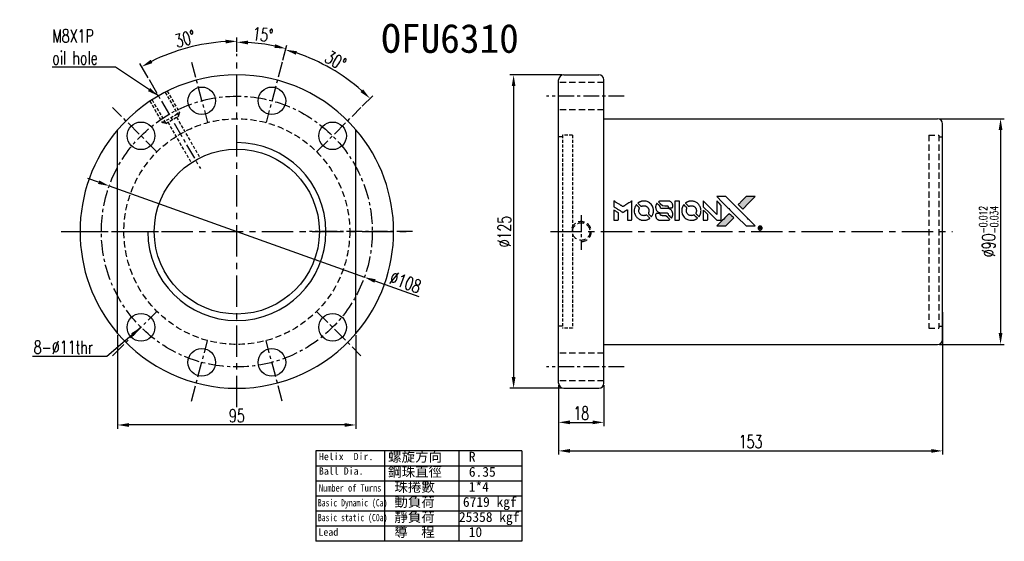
# Model space of a CAD drawing. Extents: x 898 to 1291, y 65 to 273.
import ezdxf
from ezdxf.enums import TextEntityAlignment as Align

# ---------------------------------------------------------------- set-up
doc = ezdxf.new("R2010")
doc.units = 0
doc.header["$MEASUREMENT"] = 0
for name, pattern in [('CENTER', [2, 1.25, -0.25, 0.25, -0.25]), ('DASHED', [0.75, 0.5, -0.25]), ('HIDDEN', [0.375, 0.25, -0.125])]:
    doc.linetypes.add(name, pattern=pattern)
doc.layers.get('0').update_dxf_attribs({"linetype": 'CONTINUOUS'})
for name, color, linetype in [('CHA', 2, 'CONTINUOUS'), ('CL', 1, 'CENTER'), ('DIM', 4, 'CONTINUOUS'), ('HID', 2, 'HIDDEN'), ('OUT', 3, 'CONTINUOUS')]:
    doc.layers.add(name, color=color, linetype=linetype)
doc.styles.add('CHN', font='SIMPLEX.shx', dxfattribs={"width": 0.7, "bigfont": 'CHINESET.shx'})
doc.styles.add('DIM-7', font='SIMPLEX.shx', dxfattribs={"width": 0.7, "bigfont": 'chineset.shx'})
doc.styles.add('T', font='kaiu.ttf')
doc.dimstyles.get("Standard").update_dxf_attribs({"dimscale": 0, "dimtxt": 4, "dimasz": 3, "dimexe": 1, "dimexo": 0.5, "dimgap": 1, "dimtad": 1, "dimdsep": 46, "dimtxsty": 'CHN', "dimcen": 0.09, "dimclrd": 256, "dimclre": 256, "dimclrt": 256, "dimadec": 0, "dimazin": 0, "dimtp": 1, "dimtm": 1, "dimtfac": 0.6, "dimtix": 1, "dimtmove": 2, "dimatfit": 3, "dimfxl": 1, "dimtvp": 0.85, "dimtolj": 1, "dimarcsym": 0})

# ---------------------------------------------------------------- blocks, each defined once
blk = doc.blocks.new('*D12')
at = {"layer": 'DIM', "color": 0, "lineweight": -2, "transparency": 16777216}
for p, q in [((929.58, 207.76), (925.34, 209.27)), ((933.82, 206.24), (1035.5, 169.86)), ((1057.32, 162.05), (1039.74, 168.34))]:
    blk.add_line(p, q, dxfattribs=at)
at = {"layer": 'DIM', "color": 0, "transparency": 16777216}
for points in [[(929.83, 208.46), (929.33, 207.05), (933.82, 206.24)], [(1039.99, 169.05), (1039.49, 167.63), (1035.5, 169.86)]]:
    blk.add_solid(points, dxfattribs=at)
at = {"layer": 'DIM', "color": 0, "transparency": 16777216, "insert": (1051.89, 167.9), "char_height": 5.25, "attachment_point": 5, "rotation": 340.3123, "style": 'CHN'}
blk.add_mtext('\\A1;∅108', dxfattribs=at)
blk = doc.blocks.new('*D13')
at = {"layer": 'DIM', "color": 0, "lineweight": -2, "transparency": 16777216}
for p, q in [((1002.97, 256.39), (1004.48, 262.02)), ((1034.69, 238.08), (1038.81, 242.2))]:
    blk.add_line(p, q, dxfattribs=at)
blk.add_arc((984.66, 188.05), 75.08, 48.4347, 71.5653, dxfattribs=at)
at = {"layer": 'DIM', "color": 0, "transparency": 16777216}
for points in [[(1008.19, 258.56), (1008.62, 259.99), (1004.09, 260.57)], [(1034.99, 244.77), (1033.96, 243.68), (1037.75, 241.14)]]:
    blk.add_solid(points, dxfattribs=at)
at = {"layer": 'DIM', "color": 0, "transparency": 16777216, "insert": (1024.04, 256.25), "char_height": 5.25, "attachment_point": 5, "rotation": 330, "style": 'CHN'}
blk.add_mtext('\\A1;30°', dxfattribs=at)
blk = doc.blocks.new('*D14')
at = {"layer": 'DIM', "color": 0, "lineweight": -2, "transparency": 16777216}
for p, q in [((984.66, 259.71), (984.66, 265.08)), ((1002.97, 256.39), (1004.6, 262.46))]:
    blk.add_line(p, q, dxfattribs=at)
blk.add_arc((984.66, 188.05), 75.54, 78.4139, 86.5861, dxfattribs=at)
at = {"layer": 'DIM', "color": 0, "transparency": 16777216}
for points in [[(989.14, 262.7), (989.18, 264.2), (984.66, 263.58)], [(1000, 262.78), (999.66, 261.32), (1004.21, 261.01)]]:
    blk.add_solid(points, dxfattribs=at)
at = {"layer": 'DIM', "color": 0, "transparency": 16777216, "insert": (995, 266.58), "char_height": 5.25, "attachment_point": 5, "rotation": 352.5, "style": 'CHN'}
blk.add_mtext('\\A1;15°', dxfattribs=at)
blk = doc.blocks.new('*D15')
at = {"layer": 'DIM', "color": 0, "lineweight": -2, "transparency": 16777216}
for p, q in [((984.66, 259.71), (984.66, 265.45)), ((949.29, 249.32), (945.96, 255.08))]:
    blk.add_line(p, q, dxfattribs=at)
blk.add_arc((984.66, 188.05), 75.9, 93.3974, 116.6026, dxfattribs=at)
at = {"layer": 'DIM', "color": 0, "transparency": 16777216}
for points in [[(980.14, 264.57), (980.19, 263.07), (984.66, 263.95)], [(951.03, 255.26), (950.32, 256.58), (946.71, 253.78)]]:
    blk.add_solid(points, dxfattribs=at)
at = {"layer": 'DIM', "color": 0, "transparency": 16777216, "insert": (964.06, 264.92), "char_height": 5.25, "attachment_point": 5, "rotation": 15, "style": 'CHN'}
blk.add_mtext('\\A1;30°', dxfattribs=at)
blk = doc.blocks.new('*D16')
at = {"layer": 'DIM', "color": 0, "lineweight": -2, "transparency": 16777216}
for p, q in [((1264.7, 233.05), (1290.59, 233.05)), ((1289.09, 228.55), (1289.09, 147.55)), ((1264.7, 143.05), (1290.59, 143.05))]:
    blk.add_line(p, q, dxfattribs=at)
at = {"layer": 'DIM', "color": 0, "transparency": 16777216}
for points in [[(1288.34, 228.55), (1289.84, 228.55), (1289.09, 233.05)], [(1288.34, 147.55), (1289.84, 147.55), (1289.09, 143.05)]]:
    blk.add_solid(points, dxfattribs=at)
at = {"layer": 'DIM', "color": 0, "transparency": 16777216, "insert": (1284.36, 188.05), "char_height": 5.25, "attachment_point": 5, "rotation": 90, "style": 'CHN'}
blk.add_mtext('\\A1;%%C90{\\H3.150000;\\S-0.012^ -0.034;}', dxfattribs=at)
blk = doc.blocks.new('*D17')
at = {"layer": 'DIM', "color": 0, "lineweight": -2, "transparency": 16777216}
for p, q in [((937.16, 146.68), (937.16, 109.42)), ((1032.16, 146.68), (1032.16, 109.42)), ((1027.66, 110.92), (941.66, 110.92))]:
    blk.add_line(p, q, dxfattribs=at)
at = {"layer": 'DIM', "color": 0, "transparency": 16777216}
for points in [[(941.66, 111.67), (941.66, 110.17), (937.16, 110.92)], [(1027.66, 111.67), (1027.66, 110.17), (1032.16, 110.92)]]:
    blk.add_solid(points, dxfattribs=at)
at = {"layer": 'DIM', "color": 0, "transparency": 16777216, "insert": (984.66, 114.6), "char_height": 5.25, "attachment_point": 5, "style": 'CHN'}
blk.add_mtext('\\A1;95', dxfattribs=at)
blk = doc.blocks.new('*D18')
at = {"layer": 'DIM', "color": 0, "lineweight": -2, "transparency": 16777216}
for p, q in [((1265.95, 155.91), (1265.95, 99.08)), ((1112.95, 126.3), (1112.95, 99.08)), ((1117.45, 100.58), (1261.45, 100.58))]:
    blk.add_line(p, q, dxfattribs=at)
at = {"layer": 'DIM', "color": 0, "transparency": 16777216}
for points in [[(1117.45, 101.33), (1117.45, 99.83), (1112.95, 100.58)], [(1261.45, 101.33), (1261.45, 99.83), (1265.95, 100.58)]]:
    blk.add_solid(points, dxfattribs=at)
at = {"layer": 'DIM', "color": 0, "transparency": 16777216, "insert": (1189.45, 104.26), "char_height": 5.25, "attachment_point": 5, "style": 'CHN'}
blk.add_mtext('\\A1;153', dxfattribs=at)
blk = doc.blocks.new('*D19')
at = {"layer": 'DIM', "color": 0, "lineweight": -2, "transparency": 16777216}
for p, q in [((1112.95, 126.8), (1112.95, 110.47)), ((1130.95, 126.8), (1130.95, 110.47)), ((1117.45, 111.97), (1126.45, 111.97))]:
    blk.add_line(p, q, dxfattribs=at)
at = {"layer": 'DIM', "color": 0, "transparency": 16777216}
for points in [[(1117.45, 112.72), (1117.45, 111.22), (1112.95, 111.97)], [(1126.45, 112.72), (1126.45, 111.22), (1130.95, 111.97)]]:
    blk.add_solid(points, dxfattribs=at)
at = {"layer": 'DIM', "color": 0, "transparency": 16777216, "insert": (1121.95, 115.64), "char_height": 5.25, "attachment_point": 5, "style": 'CHN'}
blk.add_mtext('\\A1;18', dxfattribs=at)
blk = doc.blocks.new('*D20')
at = {"layer": 'DIM', "color": 0, "lineweight": -2, "transparency": 16777216}
for p, q in [((1114.2, 250.55), (1093.49, 250.55)), ((1094.99, 246.05), (1094.99, 130.05)), ((1114.2, 125.55), (1093.49, 125.55))]:
    blk.add_line(p, q, dxfattribs=at)
at = {"layer": 'DIM', "color": 0, "transparency": 16777216}
for points in [[(1094.24, 246.05), (1095.74, 246.05), (1094.99, 250.55)], [(1094.24, 130.05), (1095.74, 130.05), (1094.99, 125.55)]]:
    blk.add_solid(points, dxfattribs=at)
at = {"layer": 'DIM', "color": 0, "transparency": 16777216, "insert": (1091.31, 188.05), "char_height": 5.25, "attachment_point": 5, "rotation": 90, "style": 'CHN'}
blk.add_mtext('\\A1;%%c125', dxfattribs=at)

msp = doc.modelspace()

# ---------------------------------------------------------------- hatches: boundary and pattern name
at = {"linetype": 'Continuous'}
h = msp.add_hatch(color=256, dxfattribs=at)
h.dxf.hatch_style = 1
h.paths.add_polyline_path([(1191.295, 202.006), (1189.474, 202.006), (1187.654, 202.005), (1186.085, 200.426, 0.000288), (1185.484, 199.819, 0.000479), (1184.978, 199.307, 0.000013), (1184.52, 198.843, 0.197177), (1184.517, 198.836, 0.1112764), (1184.518, 198.832, 0.0015954), (1185.073, 198.272, 0.0005055), (1185.419, 197.925), (1186.321, 197.023), (1188.808, 199.515)])
h.paths.add_polyline_path([(1181.177, 191.888), (1182.771, 193.481), (1181.867, 194.386, 0.000476), (1181.519, 194.732, 0.0015067), (1180.957, 195.289, 0.2256647), (1180.949, 195.289, 0.0011115), (1180.188, 194.531, 0.0003511), (1179.717, 194.059, 0.000108), (1177.724, 192.057, 0.0006916), (1176.717, 191.043, 0.0000771), (1176.021, 190.34, 0.1975269), (1176.011, 190.315, 0.2961744), (1176.018, 190.304, 0.0041949), (1176.91, 190.295, 0.0005293), (1177.798, 190.294), (1179.583, 190.294)])

# ---------------------------------------------------------------- linework, layer by layer
for points in [[(1134.95, 199.088), (1134.95, 197.929), (1135.267, 197.735, -0.000297), (1135.462, 197.616, -0.000037), (1135.886, 197.356, -0.000043), (1136.391, 197.046, -0.000036), (1136.928, 196.717, 0.000044), (1137.454, 196.394, 0.000063), (1137.922, 196.107, 0.000035), (1138.318, 195.865, 0.0009), (1138.426, 195.799), (1138.58, 195.706), (1138.784, 195.831, 0.001175), (1138.901, 195.904, 0.000208), (1139.121, 196.04, 0.000225), (1139.378, 196.2, 0.000203), (1139.644, 196.366, -0.000711), (1139.897, 196.524, -0.001119), (1140.116, 196.659, -0.000263), (1140.307, 196.776, -0.04589), (1140.329, 196.787, -0.519312), (1140.348, 196.774, -0.001914), (1140.353, 196.464, -0.003124), (1140.357, 195.951, -0.000285), (1140.358, 194.674), (1140.358, 192.55), (1141.099, 192.55, 0.001727), (1141.63, 192.552, 0.025279), (1141.817, 192.563, 0.073886), (1141.926, 192.591, 0.07426), (1142.022, 192.65, 0.03264), (1142.046, 192.674, 0.01784), (1142.073, 192.706, 0.017712), (1142.099, 192.74, 0.026854), (1142.118, 192.772), (1142.157, 192.846), (1142.162, 196.55), (1142.167, 200.255), (1142.126, 200.228, -0.004595), (1142.097, 200.21, -0.00016), (1141.984, 200.14, -0.000298), (1141.851, 200.057, -0.000208), (1141.701, 199.964, 0.000986), (1141.259, 199.689, 0.00025), (1140.544, 199.242, 0.000268), (1139.781, 198.764, 0.000436), (1139.134, 198.357, -0.002932), (1138.921, 198.224, -0.004718), (1138.737, 198.114, -0.001113), (1138.576, 198.02, -0.227179), (1138.558, 198.018, -0.045982), (1138.54, 198.027, -0.000145), (1138.324, 198.16, -0.000825), (1138.08, 198.311, -0.000517), (1137.794, 198.488, 0.000056), (1136.815, 199.096, 0.000289), (1136.274, 199.432, 0.000481), (1135.87, 199.681, 0.000418), (1135.447, 199.942), (1134.95, 200.248)], [(1146.509, 200.213, 0.024131), (1146.18, 200.162, 0.022344), (1145.848, 200.079, 0.021883), (1145.519, 199.964, 0.020884), (1145.195, 199.82, 0.010669), (1145.011, 199.723, 0.010389), (1144.83, 199.618, 0.010913), (1144.669, 199.516, 0.022227), (1144.548, 199.427), (1144.503, 199.39), (1145.085, 198.818, 0.002452), (1145.313, 198.597, 0.003628), (1145.515, 198.405, 0.001662), (1145.688, 198.244, 0.070159), (1145.73, 198.215, 0.047671), (1145.763, 198.202, 0.018624), (1145.81, 198.191, 0.017921), (1145.864, 198.182, 0.018804), (1145.918, 198.177, 0.018255), (1145.991, 198.176, 0.041312), (1146.046, 198.181, 0.037164), (1146.102, 198.196, 0.012342), (1146.183, 198.226, -0.015101), (1146.377, 198.298, -0.035998), (1146.526, 198.336, -0.033244), (1146.686, 198.354, -0.011249), (1146.921, 198.359, -0.004059), (1147.111, 198.358, -0.019693), (1147.219, 198.352, -0.027943), (1147.308, 198.338, -0.014411), (1147.418, 198.312, -0.033089), (1147.678, 198.223, -0.033887), (1147.922, 198.1, -0.034021), (1148.147, 197.947, -0.033942), (1148.348, 197.764, -0.02816), (1148.528, 197.555, -0.035032), (1148.67, 197.341, -0.035269), (1148.779, 197.111, -0.029196), (1148.864, 196.852, -0.037862), (1148.918, 196.555, -0.043657), (1148.923, 196.267, -0.043064), (1148.878, 195.978, -0.035184), (1148.782, 195.681, 0.033699), (1148.736, 195.54, 0.052815), (1148.718, 195.414, 0.059167), (1148.728, 195.298, 0.058972), (1148.765, 195.187, 0.059208), (1148.818, 195.101, 0.021125), (1148.913, 194.991, 0.008691), (1149.089, 194.812, 0.000851), (1149.521, 194.386, 0.001873), (1149.743, 194.169, 0.013884), (1149.852, 194.07, 0.022355), (1149.919, 194.017, 0.341453), (1149.946, 194.018, 0.073011), (1150.001, 194.079, 0.004587), (1150.134, 194.283, 0.00748), (1150.264, 194.494, 0.016837), (1150.355, 194.658, 0.028606), (1150.531, 195.059, 0.031352), (1150.654, 195.465, 0.031004), (1150.726, 195.888, 0.0268), (1150.75, 196.338, 0.026698), (1150.725, 196.814, 0.03002), (1150.649, 197.267, 0.030357), (1150.52, 197.702, 0.028554), (1150.337, 198.128, 0.062944), (1149.81, 198.919, 0.062206), (1149.101, 199.557, 0.062448), (1148.26, 199.999, 0.064355), (1147.344, 200.213, 0.017377), (1147.161, 200.226, 0.008369), (1146.926, 200.229, 0.008367), (1146.691, 200.225, 0.01757)], [(1153.69, 200.22, 0.018538), (1153.574, 200.205, 0.010695), (1153.436, 200.179, 0.01068), (1153.299, 200.147, 0.017678), (1153.184, 200.114, 0.013849), (1153.055, 200.066, 0.011814), (1152.921, 200.01, 0.004513), (1152.797, 199.953, 0.290035), (1152.785, 199.934, 0.196418), (1152.789, 199.923, 0.000124), (1153.01, 199.698, 0.001477), (1153.257, 199.448, 0.000898), (1153.551, 199.154), (1154.316, 198.389), (1155.274, 198.384, -0.001471), (1155.999, 198.378, -0.028714), (1156.222, 198.363, -0.097073), (1156.346, 198.322, -0.084199), (1156.453, 198.235, -0.042698), (1156.504, 198.166, -0.053912), (1156.538, 198.094, -0.051004), (1156.557, 198.014, -0.032967), (1156.564, 197.919, 0.00807), (1156.564, 197.87, 0.003023), (1156.567, 197.801, 0.002994), (1156.571, 197.726, 0.003629), (1156.575, 197.657), (1156.587, 197.493), (1157.321, 197.493, 0.001618), (1157.671, 197.494, 0.005206), (1157.903, 197.498, 0.00535), (1158.065, 197.504, 0.060675), (1158.128, 197.515, 0.048484), (1158.163, 197.529, 0.02389), (1158.205, 197.553, 0.022812), (1158.247, 197.584, 0.02462), (1158.285, 197.618, 0.061781), (1158.36, 197.71, 0.080179), (1158.401, 197.81, 0.048561), (1158.421, 197.953, 0.010021), (1158.426, 198.208, 0.016602), (1158.414, 198.55, 0.031409), (1158.379, 198.823, 0.036474), (1158.314, 199.06, 0.03439), (1158.215, 199.291, 0.065928), (1157.962, 199.655, 0.069066), (1157.627, 199.933, 0.065697), (1157.214, 200.12, 0.051559), (1156.73, 200.213, 0.020904), (1156.471, 200.225, 0.000451), (1155.204, 200.229, 0.000419), (1153.93, 200.231, 0.022759)], [(1159.308, 196.396), (1159.312, 192.559), (1160.065, 192.559), (1160.818, 192.559), (1160.907, 192.605, 0.071429), (1160.981, 192.658, 0.054799), (1161.046, 192.734, 0.053585), (1161.094, 192.824, 0.060698), (1161.119, 192.919, 0.033975), (1161.129, 193.077, 0.000112), (1161.13, 195.028, 0.000726), (1161.127, 196.938, 0.001084), (1161.118, 198.607), (1161.106, 200.232), (1160.205, 200.232), (1159.303, 200.232)], [(1165.429, 200.212, 0.023681), (1165.11, 200.163, 0.022402), (1164.792, 200.084, 0.021929), (1164.475, 199.975, 0.020503), (1164.161, 199.836, 0.013745), (1163.983, 199.742, 0.009767), (1163.789, 199.627, 0.009658), (1163.611, 199.513, 0.027804), (1163.495, 199.425), (1163.451, 199.389), (1164.014, 198.825, 0.002053), (1164.287, 198.555, 0.006738), (1164.47, 198.379, 0.007826), (1164.6, 198.262, 0.063909), (1164.666, 198.217, 0.061532), (1164.767, 198.182, 0.068674), (1164.869, 198.173, 0.052072), (1164.992, 198.193, 0.019648), (1165.158, 198.245, -0.018366), (1165.361, 198.309, -0.0288), (1165.539, 198.347, -0.029061), (1165.72, 198.365, -0.019155), (1165.929, 198.365, -0.053809), (1166.38, 198.298, -0.058833), (1166.792, 198.138, -0.058566), (1167.157, 197.885, -0.052525), (1167.468, 197.546, -0.044733), (1167.644, 197.258, -0.040573), (1167.773, 196.934, -0.041123), (1167.846, 196.599, -0.04951), (1167.857, 196.276, -0.017369), (1167.842, 196.125, -0.024255), (1167.817, 195.992, -0.023787), (1167.779, 195.859, -0.015798), (1167.724, 195.711, 0.010631), (1167.687, 195.617, 0.033653), (1167.669, 195.553, 0.037806), (1167.66, 195.49, 0.016307), (1167.658, 195.406, 0.068179), (1167.681, 195.244, 0.095747), (1167.746, 195.113, 0.033418), (1167.901, 194.939, 0.002133), (1168.387, 194.462, 0.001452), (1168.662, 194.196, 0.012393), (1168.789, 194.08, 0.020479), (1168.865, 194.019, 0.344362), (1168.895, 194.02, 0.074287), (1168.954, 194.087, 0.005454), (1169.087, 194.294, 0.008391), (1169.219, 194.512, 0.017097), (1169.314, 194.689, 0.027375), (1169.469, 195.053, 0.02835), (1169.581, 195.428, 0.027723), (1169.653, 195.821, 0.023913), (1169.685, 196.239, 0.027047), (1169.672, 196.741, 0.031685), (1169.604, 197.212, 0.032425), (1169.479, 197.662, 0.031013), (1169.295, 198.098, 0.037914), (1168.988, 198.615, 0.040153), (1168.612, 199.069, 0.039834), (1168.165, 199.46, 0.036173), (1167.648, 199.789, 0.040752), (1167.141, 200.011, 0.035885), (1166.582, 200.16, 0.035491), (1166.002, 200.228, 0.037615)], [(1170.585, 199.105), (1170.585, 197.94), (1173.285, 195.245), (1175.984, 192.551), (1176.736, 192.555, 0.0008), (1177.22, 192.558, 0.010795), (1177.396, 192.564, 0.030495), (1177.494, 192.575, 0.080372), (1177.56, 192.598, 0.03816), (1177.624, 192.639, 0.041799), (1177.679, 192.689, 0.042486), (1177.725, 192.746, 0.042078), (1177.76, 192.81, 0.099276), (1177.78, 192.901, 0.003302), (1177.786, 193.276, 0.002586), (1177.789, 193.931, 0.000204), (1177.786, 195.675), (1177.781, 198.469), (1176.883, 199.364), (1175.984, 200.259), (1175.975, 197.575), (1175.966, 194.891), (1173.325, 197.546, 0.000253), (1172.309, 198.566, 0.000412), (1171.445, 199.431, 0.000041), (1170.671, 200.204, 0.041338), (1170.634, 200.236), (1170.585, 200.271)], [(1178.152, 199.816, -0.000056), (1179.241, 198.724, -0.000021), (1180.77, 197.193, -0.000021), (1182.434, 195.525, -0.000025), (1183.994, 193.96), (1187.651, 190.294), (1189.463, 190.298), (1191.275, 190.303), (1188.832, 192.763, 0.000274), (1187.657, 193.945, 0.000123), (1186.111, 195.497, 0.000121), (1184.477, 197.136, 0.000165), (1183.002, 198.614), (1179.615, 202.005), (1177.791, 202.005), (1175.966, 202.005)], [(1186.085, 200.426, 0.000288), (1185.484, 199.819, 0.000479), (1184.978, 199.307, 0.000013), (1184.52, 198.843, 0.197177), (1184.517, 198.836, 0.197497), (1184.52, 198.829, 0.00004), (1184.782, 198.564, 0.000836), (1185.073, 198.271, 0.000505), (1185.419, 197.925), (1186.321, 197.023), (1188.808, 199.515), (1191.295, 202.006), (1189.474, 202.006), (1187.654, 202.005)], [(1134.95, 194.592), (1134.95, 192.55), (1135.693, 192.55, 0.000842), (1136.166, 192.551, 0.010591), (1136.345, 192.555, 0.028995), (1136.445, 192.566, 0.069543), (1136.516, 192.588, 0.051063), (1136.582, 192.627, 0.039932), (1136.645, 192.682, 0.039414), (1136.698, 192.748, 0.045845), (1136.738, 192.818, 0.094811), (1136.755, 192.889, 0.007124), (1136.762, 193.089, 0.004713), (1136.766, 193.431, 0.000534), (1136.766, 194.206), (1136.765, 195.53), (1136.578, 195.646, 0.000828), (1136.033, 195.982, 0.000879), (1135.497, 196.31, 0.000048), (1134.973, 196.629, 0.137596), (1134.958, 196.633, 0.413028), (1134.954, 196.63, 0.000016), (1134.952, 196.033, 0.000623), (1134.95, 195.374, 0.000374)], [(1143.802, 198.652, 0.064158), (1143.327, 197.762, 0.06356), (1143.091, 196.778, 0.064004), (1143.111, 195.773, 0.066747), (1143.386, 194.82, 0.04321), (1143.711, 194.224, 0.044737), (1144.131, 193.701, 0.044901), (1144.636, 193.262, 0.044184), (1145.214, 192.918, 0.026293), (1145.653, 192.734, 0.033344), (1146.076, 192.614, 0.033227), (1146.513, 192.55, 0.025815), (1146.992, 192.538, 0.023119), (1147.451, 192.571, 0.031044), (1147.861, 192.645, 0.031337), (1148.256, 192.769, 0.024258), (1148.668, 192.951, 0.015622), (1148.813, 193.029, 0.008495), (1148.985, 193.134, 0.008415), (1149.15, 193.241, 0.020814), (1149.265, 193.326), (1149.318, 193.369), (1148.766, 193.926, 0.002843), (1148.352, 194.339, 0.033917), (1148.181, 194.487, 0.087906), (1148.053, 194.551, 0.073302), (1147.902, 194.574, 0.022047), (1147.829, 194.57, 0.026465), (1147.76, 194.561, 0.022233), (1147.684, 194.542, 0.009985), (1147.586, 194.512, -0.039011), (1147.23, 194.423, -0.044398), (1146.88, 194.395, -0.045096), (1146.535, 194.43, -0.04265), (1146.196, 194.526, -0.071154), (1145.717, 194.79, -0.068827), (1145.325, 195.18, -0.068713), (1145.053, 195.663, -0.070507), (1144.925, 196.197, -0.028605), (1144.916, 196.426, -0.031418), (1144.934, 196.647, -0.031044), (1144.981, 196.866, -0.02668), (1145.055, 197.09, 0.038913), (1145.096, 197.222, 0.043732), (1145.114, 197.354, 0.047754), (1145.108, 197.474, 0.075756), (1145.078, 197.573, 0.07294), (1145.043, 197.624, 0.003456), (1144.903, 197.777, 0.005023), (1144.718, 197.97, 0.002422), (1144.478, 198.213, 0.000819), (1144.261, 198.431, 0.001349), (1144.077, 198.615, 0.0001), (1143.911, 198.779, 0.205335), (1143.904, 198.782, 0.219821), (1143.898, 198.779, 0.002494), (1143.87, 198.743, 0.007089), (1143.838, 198.701, 0.004494)], [(1152.01, 199.226, 0.023289), (1151.893, 199.043, 0.026845), (1151.799, 198.858, 0.026047), (1151.723, 198.66, 0.019751), (1151.661, 198.435, 0.013249), (1151.634, 198.308, 0.025169), (1151.621, 198.204, 0.016532), (1151.615, 198.075, 0.002937), (1151.613, 197.833, 0.003317), (1151.614, 197.617, 0.011808), (1151.619, 197.479, 0.01777), (1151.629, 197.374, 0.021476), (1151.646, 197.278, 0.04325), (1151.773, 196.87, 0.045753), (1151.967, 196.499, 0.04649), (1152.221, 196.174, 0.047672), (1152.53, 195.905, 0.025315), (1152.662, 195.819, 0.015208), (1152.827, 195.731, 0.01512), (1153, 195.652, 0.022488), (1153.155, 195.594, 0.027857), (1153.397, 195.531, 0.034138), (1153.629, 195.501, 0.014286), (1153.982, 195.489, 0.00124), (1154.882, 195.487, -0.00103), (1155.434, 195.486, -0.002552), (1155.838, 195.482, -0.001594), (1156.145, 195.477, -0.047676), (1156.222, 195.468, -0.085307), (1156.356, 195.414, -0.097789), (1156.457, 195.32, -0.085947), (1156.524, 195.185, -0.051339), (1156.557, 195.007, 0.014634), (1156.564, 194.947, 0.015028), (1156.574, 194.887, 0.014927), (1156.586, 194.836, 0.059415), (1156.598, 194.806, 0.070595), (1156.645, 194.742, 0.00028), (1157.281, 194.098, 0.000111), (1157.933, 193.439, 0.200239), (1157.961, 193.428, 0.268906), (1157.978, 193.438, 0.001866), (1158.069, 193.597, 0.007532), (1158.152, 193.75, 0.017818), (1158.208, 193.867, 0.013256), (1158.26, 193.996, 0.011636), (1158.308, 194.133, 0.011528), (1158.35, 194.274, 0.012303), (1158.384, 194.413, 0.0423), (1158.413, 194.632, 0.013657), (1158.419, 194.958, 0.013857), (1158.408, 195.286, 0.037428), (1158.376, 195.517, 0.014927), (1158.338, 195.671, 0.0122), (1158.288, 195.834, 0.012518), (1158.233, 195.985, 0.023062), (1158.18, 196.105, 0.065961), (1157.887, 196.537, 0.06055), (1157.484, 196.893, 0.059676), (1157.001, 197.147, 0.060497), (1156.475, 197.277, 0.025683), (1156.362, 197.285, 0.001528), (1156.02, 197.291, 0.002124), (1155.59, 197.294, 0.001173), (1155.064, 197.296, -0.000809), (1154.142, 197.297, -0.017164), (1153.869, 197.307, -0.063931), (1153.725, 197.336, -0.108429), (1153.621, 197.4, -0.052941), (1153.562, 197.469, -0.063675), (1153.522, 197.545, -0.050562), (1153.498, 197.643, -0.020337), (1153.484, 197.779, 0.009897), (1153.477, 197.863, 0.016482), (1153.468, 197.933, 0.019019), (1153.456, 197.988, 0.06043), (1153.443, 198.023, 0.076267), (1153.383, 198.104, 0.00054), (1152.781, 198.699, 0.000307), (1152.165, 199.307, 0.142594), (1152.116, 199.334, 0.232419), (1152.101, 199.33, 0.022995), (1152.074, 199.305, 0.024627), (1152.043, 199.27, 0.015407)], [(1162.736, 198.645, 0.018008), (1162.627, 198.48, 0.009842), (1162.506, 198.269, 0.009807), (1162.391, 198.051, 0.015716), (1162.303, 197.86, 0.048467), (1162.087, 197.173, 0.045841), (1162.002, 196.445, 0.046006), (1162.051, 195.716, 0.049638), (1162.233, 195.027, 0.064819), (1162.707, 194.132, 0.06695), (1163.39, 193.399, 0.066691), (1164.246, 192.87, 0.063505), (1165.224, 192.574, 0.03135), (1165.474, 192.548, 0.010439), (1165.843, 192.54, 0.010391), (1166.211, 192.548, 0.032408), (1166.457, 192.574, 0.015696), (1166.747, 192.634, 0.018095), (1167.019, 192.709, 0.018551), (1167.279, 192.802, 0.018352), (1167.532, 192.915, 0.015568), (1167.699, 193.003, 0.009832), (1167.888, 193.115, 0.009795), (1168.066, 193.23, 0.023727), (1168.191, 193.324), (1168.241, 193.365), (1167.689, 193.925, 0.001528), (1167.376, 194.24, 0.010022), (1167.216, 194.395, 0.019586), (1167.112, 194.483, 0.061865), (1167.034, 194.531, 0.055054), (1166.916, 194.568, 0.061607), (1166.797, 194.578, 0.048725), (1166.658, 194.558, 0.020221), (1166.475, 194.505, -0.017722), (1166.279, 194.448, -0.02685), (1166.105, 194.413, -0.02759), (1165.931, 194.398, -0.020233), (1165.738, 194.4, -0.04793), (1165.369, 194.453, -0.048386), (1165.018, 194.576, -0.047866), (1164.694, 194.766, -0.044964), (1164.404, 195.018, -0.04333), (1164.161, 195.318, -0.050921), (1163.989, 195.641, -0.051473), (1163.886, 195.989, -0.0459), (1163.852, 196.364, -0.019014), (1163.859, 196.546, -0.024114), (1163.88, 196.712, -0.025081), (1163.915, 196.871, -0.023892), (1163.967, 197.027, 0.008624), (1164.013, 197.15, 0.026486), (1164.037, 197.236, 0.035074), (1164.049, 197.309, 0.02756), (1164.051, 197.389, 0.087163), (1164.026, 197.518, 0.073291), (1163.957, 197.64, 0.028074), (1163.806, 197.812, 0.002594), (1163.406, 198.216), (1162.835, 198.786)], [(1170.585, 194.582), (1170.585, 192.549), (1171.343, 192.554), (1172.101, 192.559), (1172.189, 192.613, 0.03146), (1172.229, 192.642, 0.026444), (1172.267, 192.677, 0.026444), (1172.302, 192.715, 0.031457), (1172.331, 192.755), (1172.385, 192.843), (1172.39, 193.849), (1172.395, 194.856), (1171.504, 195.736, 0.000745), (1171.162, 196.073, 0.001228), (1170.871, 196.357, 0.000087), (1170.609, 196.611, 0.195134), (1170.599, 196.615, 0.412117), (1170.593, 196.609, 0.000048), (1170.589, 196.018, 0.00109), (1170.586, 195.362, 0.000653)], [(1151.908, 195.255, 0.065483), (1151.82, 195.211, 0.053271), (1151.739, 195.143, 0.052018), (1151.673, 195.058, 0.0556), (1151.627, 194.963, 0.036839), (1151.61, 194.901, 0.026922), (1151.601, 194.83, 0.016905), (1151.596, 194.732, 0.004317), (1151.596, 194.574, 0.016369), (1151.608, 194.243, 0.029936), (1151.643, 193.975, 0.03418), (1151.705, 193.739, 0.031327), (1151.801, 193.506, 0.046935), (1151.973, 193.221, 0.054053), (1152.189, 192.988, 0.053701), (1152.451, 192.805, 0.045364), (1152.761, 192.67, 0.032479), (1153.036, 192.599, 0.03386), (1153.313, 192.565, 0.013578), (1153.75, 192.553, 0.001155), (1154.872, 192.555, 0.000413), (1155.836, 192.56, 0.005008), (1156.206, 192.566, 0.013199), (1156.415, 192.577, 0.033956), (1156.565, 192.599, 0.013909), (1156.721, 192.638, 0.010864), (1156.887, 192.688, 0.010938), (1157.039, 192.741, 0.028702), (1157.145, 192.787), (1157.224, 192.828), (1156.451, 193.612), (1155.677, 194.396), (1154.773, 194.396, -0.001504), (1154.386, 194.396, -0.00328), (1154.089, 194.4, -0.001901), (1153.858, 194.405, -0.061333), (1153.802, 194.413, -0.063621), (1153.724, 194.446, -0.048633), (1153.648, 194.501, -0.046769), (1153.581, 194.571, -0.047961), (1153.529, 194.652, -0.02678), (1153.499, 194.721, -0.050957), (1153.483, 194.779, -0.029398), (1153.475, 194.858, -0.00401), (1153.469, 195.023), (1153.461, 195.29), (1152.734, 195.289, 0.001061), (1152.299, 195.288, 0.009147), (1152.105, 195.284, 0.020721), (1151.99, 195.274, 0.051619)], [(1179.717, 194.059, 0.000108), (1177.724, 192.057, 0.000692), (1176.716, 191.042, 0.000077), (1176.021, 190.34, 0.197527), (1176.011, 190.315, 0.410182), (1176.023, 190.303, 0.000493), (1176.394, 190.298, 0.002424), (1176.91, 190.295, 0.000529), (1177.797, 190.294), (1179.583, 190.294), (1181.177, 191.888), (1182.771, 193.481), (1181.867, 194.386, 0.000476), (1181.519, 194.732, 0.000789), (1181.225, 195.024, 0.000035), (1180.96, 195.287, 0.19758), (1180.953, 195.29, 0.198396), (1180.947, 195.287, 0.000019), (1180.586, 194.928, 0.000582), (1180.188, 194.531, 0.000351)], [(1193.027, 190.23, 0.082374), (1192.793, 190.124, 0.083404), (1192.608, 189.948, 0.082663), (1192.489, 189.72, 0.07897), (1192.447, 189.461, 0.084941), (1192.496, 189.172, 0.08953), (1192.639, 188.922, 0.090743), (1192.857, 188.739, 0.090193), (1193.127, 188.646, 0.10067), (1193.433, 188.66, 0.099454), (1193.71, 188.792, 0.097736), (1193.919, 189.024, 0.09365), (1194.027, 189.321, 0.07584), (1194.03, 189.549, 0.068415), (1193.966, 189.776, 0.068328), (1193.842, 189.978, 0.075277), (1193.673, 190.132, 0.059367), (1193.529, 190.204, 0.048986), (1193.363, 190.246, 0.048519), (1193.191, 190.256, 0.055347)], [(1192.915, 189.443), (1192.915, 188.987), (1192.968, 188.987), (1193.022, 188.987), (1193.027, 189.179), (1193.032, 189.372), (1193.143, 189.377), (1193.255, 189.382), (1193.333, 189.261, -0.003356), (1193.366, 189.208, -0.002757), (1193.4, 189.152, -0.002784), (1193.432, 189.1, -0.007382), (1193.453, 189.063, 0.019487), (1193.479, 189.019, 0.098302), (1193.499, 188.999, 0.116932), (1193.524, 188.989, 0.032798), (1193.565, 188.987), (1193.635, 188.987), (1193.586, 189.072, 0.005748), (1193.561, 189.113, 0.002522), (1193.528, 189.166, 0.002495), (1193.493, 189.222, 0.00334), (1193.46, 189.273), (1193.383, 189.39), (1193.445, 189.422, 0.066516), (1193.506, 189.464, 0.085926), (1193.548, 189.518, 0.082934), (1193.57, 189.584, 0.05747), (1193.573, 189.663, 0.023576), (1193.567, 189.709, 0.043538), (1193.558, 189.746, 0.050891), (1193.543, 189.777, 0.049897), (1193.523, 189.804, 0.067884), (1193.463, 189.853, 0.077412), (1193.395, 189.882, 0.049266), (1193.299, 189.896, 0.012208), (1193.14, 189.9), (1192.915, 189.9)], [(1193.405, 189.755, -0.120545), (1193.439, 189.712, -0.09136), (1193.453, 189.654, -0.087576), (1193.446, 189.592, -0.098026), (1193.418, 189.539, -0.079907), (1193.392, 189.516, -0.087697), (1193.361, 189.503, -0.041371), (1193.311, 189.496, -0.005557), (1193.203, 189.491), (1193.023, 189.485), (1193.023, 189.639), (1193.023, 189.792), (1193.19, 189.792, -0.007471), (1193.283, 189.791, -0.035301), (1193.336, 189.786, -0.060486), (1193.373, 189.775, -0.063546)]]:
    msp.add_lwpolyline(points, format="xyb", close=True)
at = {"layer": 'CL', "color": 0, "linetype": 'CENTER', "ltscale": 5}
for p, q in [((966.544, 255.664), (973.014, 231.516)), ((1002.778, 255.664), (996.308, 231.516)), ((949.661, 248.671), (970.172, 213.144)), ((1139.081, 242.049), (1108.12, 242.049)), ((952.841, 219.869), (935.163, 237.547)), ((1016.481, 219.869), (1034.158, 237.547)), ((1121.95, 194.555), (1121.95, 180.803)), ((914.661, 188.049), (955.684, 188.049)), ((1054.661, 188.049), (1013.638, 188.049)), ((935.163, 138.552), (952.841, 156.229)), ((1016.481, 156.229), (1034.158, 138.552)), ((966.544, 120.434), (973.014, 144.582)), ((1002.778, 120.434), (996.308, 144.582)), ((1139.081, 134.049), (1108.12, 134.049))]:
    msp.add_line(p, q, dxfattribs=at)
at = {"layer": 'CL', "color": 0, "linetype": 'CENTER', "ltscale": 10}
for p, q in [((984.661, 118.049), (984.661, 258.956)), ((914.661, 188.049), (1054.661, 188.049)), ((1109.702, 188.049), (1269.95, 188.049))]:
    msp.add_line(p, q, dxfattribs=at)
at = {"layer": 'CL', "color": 0, "linetype": 'CENTER', "ltscale": 5}
msp.add_circle((984.661, 188.049), 54, dxfattribs=at)
at = {"layer": 'DIM', "color": 0, "linetype": 'Continuous', "ltscale": 5}
msp.add_arc((984.661, 188.049), 35.5, 180, 90, dxfattribs=at)
msp.add_arc((984.661, 188.049), 35.5, 180, 90, dxfattribs=at)
at = {"layer": 'HID', "color": 0, "ltscale": 10}
for p, q in [((1130.95, 247.549), (1112.95, 247.549)), ((1130.95, 236.549), (1112.95, 236.549)), ((1130.95, 139.549), (1112.95, 139.549)), ((1130.95, 128.549), (1112.95, 128.549))]:
    msp.add_line(p, q, dxfattribs=at)
at = {"layer": 'HID', "color": 0, "ltscale": 5}
for p, q in [((956.073, 243.565), (961.509, 234.149)), ((956.939, 244.065), (961.875, 235.515)), ((950.011, 240.065), (954.947, 231.515)), ((950.877, 240.565), (956.313, 231.149)), ((954.947, 231.515), (961.875, 235.515)), ((961.509, 234.149), (961.875, 235.515)), ((956.313, 231.149), (961.509, 234.149)), ((957.179, 231.649), (966.509, 215.489)), ((960.643, 233.649), (969.973, 217.489)), ((956.313, 231.149), (954.947, 231.515)), ((1114.45, 225.799), (1112.95, 225.799)), ((1114.45, 226.549), (1114.45, 149.549)), ((1114.45, 226.549), (1114.45, 149.549)), ((1118.45, 226.549), (1114.45, 226.549)), ((1118.45, 226.549), (1118.45, 149.549)), ((1114.45, 150.299), (1112.95, 150.299)), ((1118.45, 149.549), (1114.45, 149.549))]:
    msp.add_line(p, q, dxfattribs=at)
at = {"layer": 'HID', "color": 0, "linetype": 'DASHED', "ltscale": 5}
for p, q in [((1260.45, 226.549), (1260.45, 149.549)), ((1260.45, 226.549), (1264.45, 226.549)), ((1264.45, 226.549), (1264.45, 149.549)), ((1264.45, 225.799), (1265.95, 225.799)), ((1260.45, 149.549), (1264.45, 149.549)), ((1264.45, 150.299), (1265.95, 150.299))]:
    msp.add_line(p, q, dxfattribs=at)
for centre, radius in [((984.661, 188.049), 45), ((1121.95, 188.049), 3.5)]:
    msp.add_circle(centre, radius, dxfattribs=at)
msp.add_arc((1121.95, 188.049), 4, 270, 180, dxfattribs=at)
at = {"layer": 'OUT', "color": 0, "linetype": 'Continuous', "ltscale": 5}
for p, q in [((1112.95, 127.549), (1112.95, 248.549)), ((1114.95, 250.549), (1128.95, 250.549)), ((1130.95, 127.549), (1130.95, 248.549)), ((1130.95, 233.049), (1263.95, 233.049)), ((1265.95, 145.049), (1265.95, 231.049)), ((1265.95, 147.549), (1265.95, 228.549)), ((1265.95, 147.549), (1265.95, 228.549)), ((1130.95, 143.049), (1263.95, 143.049)), ((1114.95, 125.549), (1128.95, 125.549)), ((1098.327, 100.548), (1016.193, 100.548)), ((1016.193, 100.548), (1016.193, 64.519)), ((1043.571, 100.548), (1043.571, 64.519)), ((1073.199, 100.548), (1073.199, 64.519)), ((1098.327, 100.548), (1098.327, 64.519)), ((1098.327, 94.543), (1016.193, 94.543)), ((1098.327, 88.538), (1016.193, 88.538)), ((1098.327, 82.533), (1016.193, 82.533)), ((1098.327, 76.528), (1016.193, 76.528)), ((1098.327, 70.524), (1016.193, 70.524)), ((1098.327, 64.519), (1016.193, 64.519))]:
    msp.add_line(p, q, dxfattribs=at)
at = {"layer": 'OUT', "color": 0, "ltscale": 10}
for p, q in [((937.161, 147.429), (937.161, 228.669)), ((1032.161, 147.429), (1032.161, 228.669))]:
    msp.add_line(p, q, dxfattribs=at)
at = {"layer": 'OUT', "color": 0}
for centre in [(970.685, 240.209), (998.637, 240.209), (946.477, 226.233), (1022.845, 226.233), (946.477, 149.865), (1022.845, 149.865), (970.685, 135.889), (998.637, 135.889)]:
    msp.add_circle(centre, 5.5, dxfattribs=at)
at = {"layer": 'OUT', "color": 0, "linetype": 'Continuous', "ltscale": 5}
msp.add_circle((984.661, 188.049), 32.9, dxfattribs=at)
at = {"layer": 'OUT', "color": 0}
for start, end in [(40.5358, 139.4642), (139.4642, 220.5358), (319.4642, 40.5358), (220.5358, 319.4642)]:
    msp.add_arc((984.661, 188.049), 62.5, start, end, dxfattribs=at)
at = {"layer": 'OUT', "color": 0, "linetype": 'Continuous', "ltscale": 5}
for centre, start, end in [((1114.95, 248.549), 90, 180), ((1128.95, 248.549), 0, 90), ((1263.95, 231.049), 0, 90), ((1263.95, 145.049), 270, 0), ((1114.95, 127.549), 180, 270), ((1128.95, 127.549), 270, 0)]:
    msp.add_arc(centre, 2, start, end, dxfattribs=at)

# ---------------------------------------------------------------- texts
at = {"layer": 'CHA', "color": 0, "style": 'T'}
msp.add_text('OFU6310', height=11.52, dxfattribs=at).set_placement((1069.644, 265.104), align=Align.MIDDLE)
at = {"layer": 'DIM', "color": 0, "char_height": 5.25}
for s, insert, attachment_point, style in [('M8X1P\\Poil hole', (911.097, 261.702), 4, 'CHN'), ('8-%%c11thr', (927.335, 141.904), 6, 'DIM-7')]:
    msp.add_mtext(s, dxfattribs=dict(at, insert=insert, attachment_point=attachment_point, style=style))
at = {"layer": 'OUT', "color": 0, "linetype": 'Continuous', "ltscale": 5, "style": 'T'}
for s, height, p in [('Helix  Dir.', 2.90304, (1017.386, 96.894)), ('螺旋方向', 3.9375, (1044.962, 96.285)), ('R', 3.938, (1077.15, 96.285)), ('Ball Dia.', 2.903, (1017.386, 91.097)), ('鋼珠直徑', 3.9375, (1044.962, 90.28)), ('6.35', 3.9375, (1077.15, 90.28)), ('珠捲數', 3.9375, (1047.463, 84.276)), ('1*4', 3.9375, (1077.09, 84.276)), ('動負荷', 3.9375, (1047.463, 78.271)), ('6719 kgf', 3.9375, (1074.783, 78.271)), ('靜負荷', 3.9375, (1047.463, 72.266)), ('25358 kgf', 3.9375, (1073.199, 72.266)), ('導  程', 3.9375, (1047.463, 66.261)), ('Lead', 2.903, (1017.179, 66.735)), ('10', 3.9375, (1077.09, 66.261))]:
    msp.add_text(s, height=height, dxfattribs=at).set_placement(p)
for s, width, p in [('Number of Turns', 0.7, (1017.386, 84.365)), ('Basic Dynamic (Ca)', 0.65, (1016.971, 78.432)), ('Basic static (C0a)', 0.65, (1016.971, 72.537))]:
    msp.add_text(s, height=2.90304, dxfattribs=dict(at, width=width)).set_placement(p)

# ---------------------------------------------------------------- dimensions: what is measured, and where the dimension line sits
at = {"layer": 'DIM', "color": 0}
for base, line1, line2, picture, middle in [((971.48, 262.799), ((949.661, 248.671), (970.172, 213.144)), ((984.661, 118.049), (984.661, 258.956)), '*D15', (964.065, 264.916)), ((997.778, 262.437), ((1002.778, 255.664), (996.308, 231.516)), ((984.661, 118.049), (984.661, 258.956)), '*D14', (995, 266.582)), ((1027.724, 249.549), ((1016.481, 219.869), (1034.158, 237.547)), ((1002.778, 255.664), (996.308, 231.516)), '*D13', (1024.037, 256.251))]:
    dim = msp.add_angular_dim_2l(base=base, line1=line1, line2=line2, dimstyle='STANDARD', override={"dimscale": 1.5, "dimtxt": 3.5, "dimgap": 0.7, "dimclrd": 0, "dimclre": 0, "dimclrt": 0, "dimtmove": 0}, dxfattribs=at)
    dim.commit()
    dim.dimension.update_dxf_attribs({"geometry": picture, "text_midpoint": middle})
for base, p1, p2, text, override, picture, middle in [((1094.986, 125.549), (1114.95, 250.549), (1114.95, 125.549), '%%c<>', {"dimscale": 1.5, "dimtxt": 3.5, "dimgap": 0.7, "dimclrd": 0, "dimclre": 0, "dimclrt": 0, "dimtmove": 0}, '*D20', (1091.311, 188.049)), ((1289.085, 143.049), (1263.95, 233.049), (1263.95, 143.049), '%%C<>', {"dimscale": 1.5, "dimtxt": 3.5, "dimgap": 0.7, "dimclrd": 0, "dimclre": 0, "dimclrt": 0, "dimtol": 1, "dimlim": 0, "dimtp": -0.012, "dimtm": 0.034, "dimtdec": 3, "dimtmove": 0}, '*D16', (1284.36, 188.049))]:
    dim = msp.add_linear_dim(base=base, p1=p1, p2=p2, angle=90, text=text, dimstyle='STANDARD', override=override, dxfattribs=at)
    dim.commit()
    dim.dimension.update_dxf_attribs({"geometry": picture, "text_midpoint": middle})
dim = msp.add_diameter_dim_2p(p1=(933.818, 206.241), p2=(1035.504, 169.857), dimstyle='STANDARD', override={"dimscale": 1.5, "dimtxt": 3.5, "dimgap": 0.7, "dimclrd": 0, "dimclrt": 0, "dimtmove": 0}, dxfattribs=at)
dim.commit()
dim.dimension.update_dxf_attribs({"geometry": '*D12', "text_midpoint": (1051.889, 167.897)})
for base, p1, p2, picture, middle in [((1265.95, 100.584), (1112.95, 127.049), (1265.95, 156.662), '*D18', (1189.45, 104.259)), ((937.161, 110.921), (1032.161, 147.429), (937.161, 147.429), '*D17', (984.661, 114.596))]:
    dim = msp.add_linear_dim(base=base, p1=p1, p2=p2, dimstyle='STANDARD', override={"dimscale": 1.5, "dimtxt": 3.5, "dimgap": 0.7, "dimclrd": 0, "dimclre": 0, "dimclrt": 0, "dimtmove": 0}, dxfattribs=at)
    dim.commit()
    dim.dimension.update_dxf_attribs({"geometry": picture, "text_midpoint": middle})
dim = msp.add_linear_dim(base=(1130.95, 111.966), p1=(1112.95, 127.549), p2=(1130.95, 127.549), dimstyle='STANDARD', override={"dimscale": 1.5, "dimtxt": 3.5, "dimgap": 0.7, "dimclrd": 0, "dimclre": 0, "dimclrt": 0, "dimtmove": 0}, dxfattribs=at)
dim.commit()
dim.dimension.update_dxf_attribs({"geometry": '*D19', "text_midpoint": (1121.95, 111.966), "dimtype": 160})

# ---------------------------------------------------------------- leaders
at = {"layer": 'DIM', "color": 0, "annotation_type": 0, "has_hookline": 1, "hookline_direction": 1}
for points, text_width in [([(953.411, 242.176), (936.247, 253.652), (931.747, 253.652)], 19.6), ([(946.477, 149.865), (932.885, 138.229), (928.385, 138.229)], 24.15)]:
    msp.add_leader(points, dimstyle='STANDARD', override={"dimscale": 1.5, "dimtxt": 3.5, "dimgap": 0.7, "dimclrd": 0}, dxfattribs=dict(at, text_width=text_width))

doc.saveas('drawing.dxf')
